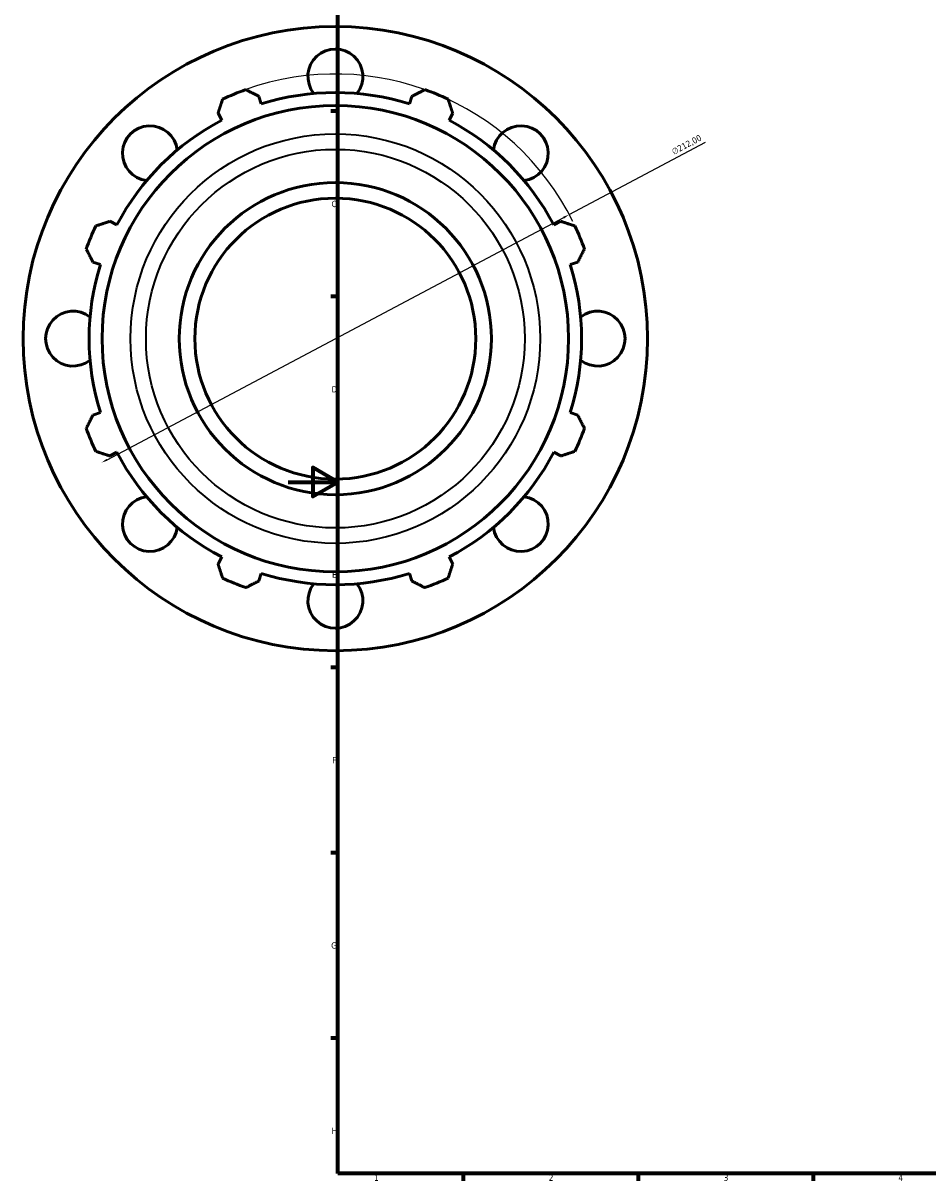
# Model space of a CAD drawing. Header units: millimetres. Extents: x -202 to 1216, y -158 to 952.
# Tile 1 of 7: x -106 to 256, y 17 to 481. Entities that reach past the tile are written whole.
import ezdxf

# ---------------------------------------------------------------- set-up
doc = ezdxf.new("R2010")
doc.units = ezdxf.units.MM
for name, color, linetype, lineweight in [('Border (ISO)', 7, 'Continuous', 70), ('Dimension (ISO)', 7, 'Continuous', 25), ('Visible (ISO)', 7, 'Continuous', 50), ('Visible Narrow (ISO)', 7, 'Continuous', 35)]:
    doc.layers.add(name, color=color, linetype=linetype, lineweight=lineweight)
doc.styles.add('Note Text (ISO)', font='tahoma.ttf')
doc.dimstyles.new('Default (ISO)', dxfattribs={"dimtxt": 2.5, "dimasz": 2.5, "dimexe": 3.175, "dimexo": 0, "dimgap": 0.762, "dimtad": 1, "dimrnd": 1e-08, "dimzin": 0, "dimtxsty": 'Note Text (ISO)', "dimcen": 0.09, "dimdle": 10, "dimclrd": 256, "dimclre": 256, "dimclrt": 232, "dimazin": 0, "dimtfac": 1.40208, "dimtmove": 0, "dimatfit": 3, "dimfxl": 1, "dimtolj": 1, "dimtzin": 0, "dimlwd": -1, "dimlwe": -1, "dimarcsym": 0})

# ---------------------------------------------------------------- blocks, each defined once
blk = doc.blocks.new('Borders Default Border')
at = {"layer": 'Border (ISO)'}
for p, q in [((20, 445.5), (17.1, 445.5)), ((20, 371.25), (17.1, 371.25)), ((20, 222.75), (17.1, 222.75)), ((20, 148.5), (17.1, 148.5)), ((20, 74.25), (17.1, 74.25)), ((70.08, 20), (70.08, 17.1)), ((140.17, 20), (140.17, 17.1)), ((210.25, 20), (210.25, 17.1))]:
    blk.add_line(p, q, dxfattribs=at)
at = {"layer": 'Border (ISO)', "flags": 128}
for points in [[(20, 20), (20, 574), (821, 574), (821, 20), (20, 20)], [(0, 297), (20, 297), (10, 302.77), (10, 291.23), (20, 297)]]:
    blk.add_lwpolyline(points, dxfattribs=at)
at = {"layer": 'Border (ISO)', "color": 232, "true_color": 0xca0064, "char_height": 2.5, "attachment_point": 7, "style": 'Note Text (ISO)'}
for s, insert in [('C', (17.43, 407.08)), ('D', (17.43, 332.88)), ('E', (17.64, 258.63)), ('F', (17.7, 184.38)), ('G', (17.31, 110.08)), ('H', (17.44, 35.88)), ('1', (34.48, 17.1)), ('2', (104.37, 17.1)), ('3', (174.43, 17.05)), ('4', (244.42, 17.1))]:
    blk.add_mtext(s, dxfattribs=dict(at, insert=insert))
blk = doc.blocks.new('*D13')
at = {"layer": 'Defpoints', "color": 0, "transparency": 16777216}
for p in [(112.59, 404.11), (-74.68, 304.74)]:
    blk.add_point(p, dxfattribs=at)
at = {"layer": 'Dimension (ISO)', "transparency": 16777216}
for p, q in [((112.59, 404.11), (167.22, 433.1)), ((-72.47, 305.91), (110.38, 402.94))]:
    blk.add_line(p, q, dxfattribs=at)
blk.add_arc((18.96, 354.43), 106, 26.2357, 109.792, dxfattribs=at)
for points in [[(110.19, 403.31), (110.58, 402.57), (112.59, 404.11)], [(-72.66, 306.28), (-72.27, 305.55), (-74.68, 304.74)]]:
    blk.add_solid(points, dxfattribs=at)
at = {"layer": 'Dimension (ISO)', "color": 232, "true_color": 0xca0064, "transparency": 16777216, "insert": (153.32, 430.23), "char_height": 2.5, "attachment_point": 1, "rotation": 27.9519, "style": 'Note Text (ISO)'}
blk.add_mtext('\\A1;∅212,00', dxfattribs=at)

msp = doc.modelspace()

# ---------------------------------------------------------------- linework, layer by layer
at = {"layer": 'Visible (ISO)'}
for p, q in [((-10.685, 448.445), (-11.641, 451.478)), ((49.558, 451.478), (48.602, 448.445)), ((-28.029, 444.69), (-26.561, 441.869)), ((64.478, 441.869), (65.946, 444.69)), ((-68.483, 399.947), (-71.304, 401.415)), ((109.221, 401.415), (106.4, 399.947)), ((-78.092, 385.027), (-75.059, 384.071)), ((112.976, 384.071), (116.009, 385.027)), ((-75.059, 324.784), (-78.092, 323.828)), ((116.009, 323.828), (112.976, 324.784)), ((-71.304, 307.44), (-68.483, 308.908)), ((106.4, 308.908), (109.221, 307.44)), ((-26.561, 266.986), (-28.029, 264.165)), ((65.946, 264.165), (64.478, 266.986)), ((-11.641, 257.377), (-10.685, 260.41)), ((48.602, 260.41), (49.558, 257.377))]:
    msp.add_line(p, q, dxfattribs=at)
for radius in [125, 93.393, 62.5, 56.25]:
    msp.add_circle((18.959, 354.427), radius, dxfattribs=at)
for centre, radius, start, end in [((18.959, 459.427), 11, 321.81704, 218.18296), ((18.959, 354.427), 106, 109.79198, 115.20802), ((18.959, 354.427), 98.58, 72.5, 107.5), ((18.959, 354.427), 106, 64.79198, 70.20802), ((18.959, 354.427), 98.58, 117.5, 152.5), ((18.959, 354.427), 98.58, 27.5, 62.5), ((-55.288, 428.674), 11, 6.81704, 263.18296), ((93.205, 428.674), 11, 276.81704, 173.18296), ((18.959, 354.427), 106, 154.79198, 160.20802), ((18.959, 354.427), 106, 19.79198, 25.20802), ((18.959, 354.427), 98.58, 162.5, 197.5), ((18.959, 354.427), 98.58, 342.5, 17.5), ((-86.041, 354.427), 11, 51.81704, 308.18296), ((123.959, 354.427), 11, 231.81704, 128.18296), ((18.959, 354.427), 106, 199.79198, 205.20802), ((18.959, 354.427), 106, 334.79198, 340.20802), ((18.959, 354.427), 98.58, 207.5, 242.5), ((18.959, 354.427), 98.58, 297.5, 332.5), ((-55.288, 280.181), 11, 96.81704, 353.18296), ((93.205, 280.181), 11, 186.81704, 83.18296), ((18.959, 354.427), 98.58, 252.5, 287.5), ((18.959, 354.427), 106, 244.79198, 250.20802), ((18.959, 249.427), 11, 141.81704, 38.18296), ((18.959, 354.427), 106, 289.79198, 295.20802)]:
    msp.add_arc(centre, radius, start, end, dxfattribs=at)
for points, weights in [([(-28.029, 444.69), (-27.127, 447.454), (-26.187, 450.333)], [1.0018444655, 1.00133059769, 1]), ([(-16.934, 454.166), (-14.233, 452.794), (-11.641, 451.478)], [1, 1.00133059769, 1.0018444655]), ([(49.558, 451.478), (52.151, 452.794), (54.851, 454.166)], [1.0018444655, 1.00133059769, 1]), ([(64.105, 450.333), (65.044, 447.454), (65.946, 444.69)], [1, 1.00133059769, 1.0018444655]), ([(-76.947, 399.573), (-74.068, 400.513), (-71.304, 401.415)], [1, 1.00133059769, 1.0018444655]), ([(109.221, 401.415), (111.985, 400.513), (114.864, 399.573)], [1.0018444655, 1.00133059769, 1]), ([(-78.092, 385.027), (-79.408, 387.619), (-80.78, 390.32)], [1.0018444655, 1.00133059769, 1]), ([(118.697, 390.32), (117.325, 387.619), (116.009, 385.027)], [1, 1.00133059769, 1.0018444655]), ([(-80.78, 318.535), (-79.408, 321.235), (-78.092, 323.828)], [1, 1.00133059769, 1.0018444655]), ([(116.009, 323.828), (117.325, 321.235), (118.697, 318.535)], [1.0018444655, 1.00133059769, 1]), ([(-71.304, 307.44), (-74.068, 308.342), (-76.947, 309.281)], [1.0018444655, 1.00133059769, 1]), ([(114.864, 309.281), (111.985, 308.342), (109.221, 307.44)], [1, 1.00133059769, 1.0018444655]), ([(-26.187, 258.522), (-27.127, 261.401), (-28.029, 264.165)], [1, 1.00133059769, 1.0018444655]), ([(65.946, 264.165), (65.044, 261.401), (64.105, 258.522)], [1.0018444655, 1.00133059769, 1]), ([(-11.641, 257.377), (-14.233, 256.06), (-16.934, 254.689)], [1.0018444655, 1.00133059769, 1]), ([(54.851, 254.689), (52.151, 256.06), (49.558, 257.377)], [1, 1.00133059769, 1.0018444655])]:
    msp.add_rational_spline(points, weights, degree=2, dxfattribs=at)
at = {"layer": 'Visible Narrow (ISO)'}
for radius in [82.006, 75.817]:
    msp.add_circle((18.959, 354.427), radius, dxfattribs=at)

# ---------------------------------------------------------------- block references
msp.add_blockref('Borders Default Border', (0, 0))

# ---------------------------------------------------------------- dimensions: what is measured, and where the dimension line sits
at = {"layer": 'Dimension (ISO)'}
dim = msp.add_diameter_dim_2p(p1=(-74.676, 304.742), p2=(112.593, 404.113), dimstyle='Default (ISO)', override={"dimdec": 2, "dimlfac": 1, "dimtp": 0, "dimtm": 0, "dimtdec": 2, "dimatfit": 2}, dxfattribs=at)
dim.commit()
dim.dimension.update_dxf_attribs({"geometry": '*D13', "text_midpoint": (160.869, 429.73), "dimtype": 163})

doc.saveas('drawing.dxf')
